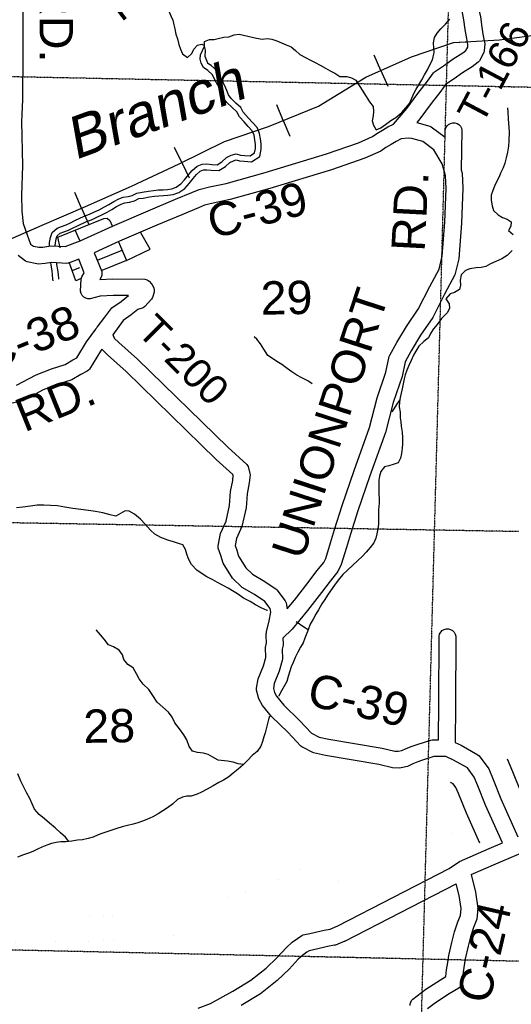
# Model space of a CAD drawing. Header units: feet. Extents: x -155 to 2562643, y -56 to 364810.
# Tile 34 of 121: x 2459937 to 2465831, y 247083 to 258905. Entities that reach past the tile are written whole.
import ezdxf
from ezdxf.enums import TextEntityAlignment as Align

# ---------------------------------------------------------------- set-up
doc = ezdxf.new("R2010")
doc.units = ezdxf.units.FT
doc.header["$MEASUREMENT"] = 0
doc.linetypes.add('HIDDEN2', pattern=[0.1875, 0.125, -0.0625])
doc.linetypes.add('water', pattern=[0])
for name, color, linetype in [('COUNTY-RD', 7, 'Continuous'), ('CR-TEXT', 7, 'Continuous'), ('RAILROAD', 6, 'Continuous'), ('SECTION', 8, 'HIDDEN2'), ('SECTION-TEXT', 8, 'Continuous'), ('STATE-RT', 2, 'Continuous'), ('STREET-RURAL', 14, 'Continuous'), ('TR-TEXT', 6, 'Continuous'), ('TWP-RD', 6, 'Continuous'), ('WATER-TEXT', 1, 'Continuous'), ('WATERWAY', 14, 'water')]:
    doc.layers.add(name, color=color, linetype=linetype)
doc.styles.add('ARIAL', font='arial.ttf')

msp = doc.modelspace()

# ---------------------------------------------------------------- linework, layer by layer
at = {"layer": 'COUNTY-RD'}
for points in [[(2459975.52, 259077.53), (2459972.94, 258507.48), (2459968.28, 257943.25), (2459962.51, 257772.16), (2459962.96, 257769.15), (2459962.1, 257759.99), (2459959.68, 257688.24), (2459970.66, 257151.78), (2459959.26, 256798.82), (2459961.77, 256606.33), (2459979.97, 256457.95), (2460026.08, 256321.5), (2460066.94, 256211.34), (2460100.71, 256186.41), (2460166.03, 256171.6), (2460215.91, 256175.12), (2460308.25, 256191.45), (2460480.26, 256180.46), (2460661.79, 256250.35), (2461051.14, 256426.92), (2461503.26, 256621.66), (2461804.15, 256748.17), (2462001.98, 256828.56), (2462087.62, 256866.39), (2462213.49, 256898.62), (2462411.74, 256939.09), (2462878.76, 257068.21), (2463613.78, 257293.3), (2463999.7, 257426.65), (2464166.57, 257500.97), (2464218.62, 257539.29), (2464288.5, 257577.57), (2464349.3, 257617.31), (2464417.75, 257651.92)], [(2464696.89, 257670.44), (2464852.84, 257625.77), (2464868.81, 257617.93), (2465038.5, 257493.26), (2465040.23, 257580.8), (2465047.55, 257606.1), (2465061.16, 257628.63), (2465080.15, 257646.88), (2465103.2, 257659.59), (2465128.76, 257665.9), (2465155.09, 257665.38), (2465180.39, 257658.06), (2465202.92, 257644.45), (2465221.17, 257625.46), (2465233.88, 257602.41), (2465240.19, 257576.85), (2465230.79, 257101.45), (2465241.97, 257062.08), (2465250.9, 256880.34), (2465236.06, 256461.07), (2465200.75, 256032.05), (2465154.31, 255839.61), (2465031.84, 255607.3), (2464889.04, 255328.08), (2464744.04, 255115.09), (2464630.98, 254927.11), (2464559.14, 254798.52), (2464521.54, 254620.79), (2464414.97, 254306.73), (2464321.55, 253950.31), (2464135.33, 253427.72), (2463991.62, 253009.02), (2463902.2, 252725.83), (2463856.4, 252567.23), (2463792.55, 252362.11), (2463753.18, 252280.52), (2463658.46, 252163.47), (2463554.97, 252026.67), (2463386.66, 251810.48), (2463201.81, 251587.05)], [(2463230.67, 251935.69), (2463396.31, 252148.44), (2463500.94, 252286.75), (2463583.12, 252388.31), (2463605.99, 252435.69), (2463664.82, 252624.7), (2463710.74, 252783.7), (2463801.64, 253071.6), (2463946.55, 253493.76), (2464130.27, 254009.35), (2464223.3, 254364.28), (2464328.32, 254673.8), (2464368.17, 254862.13), (2464373.47, 254876.25), (2464457.94, 255027.45), (2464575.56, 255223), (2464716.68, 255430.29), (2464854.34, 255699.47), (2464965.75, 255910.8), (2465002.69, 256063.9), (2465036.36, 256472.82), (2465050.72, 256878.97), (2465043.33, 257029.45), (2465037.43, 257050.24), (2465036.59, 257051.76), (2465033.87, 257062.78), (2465001.74, 257175.94), (2464904.12, 257343.81), (2464771.99, 257440.88), (2464638.28, 257479.19), (2464595.28, 257482.79), (2464509.26, 257474.08), (2464449.44, 257443.83), (2464391.42, 257405.91), (2464326.44, 257370.31), (2464267.72, 257327.08), (2464073.19, 257240.44), (2463675.73, 257103.1), (2462934.7, 256876.17), (2462458.45, 256744.51), (2462258.32, 256703.64), (2462153.28, 256676.75), (2462080.05, 256644.4), (2461880.55, 256563.33), (2461581.57, 256437.63), (2461132, 256243.98), (2460829.11, 256106.62), (2460919.51, 255883.09), (2460923.04, 255859.98), (2460921.14, 255836.68), (2460913.92, 255814.44), (2460897.26, 255787.06), (2461052.39, 255794.79), (2461438.81, 255788.17), (2461464.87, 255780.47), (2461487.94, 255766.09), (2461516.45, 255735.06), (2461524.67, 255722.98), (2461543.86, 255683.41), (2461548.9, 255658.91), (2461547.75, 255633.92), (2461528.07, 255569.16), (2461517.41, 255550.18), (2461437.75, 255460.89), (2461416.77, 255446.81), (2461353.7, 255424.5), (2461273.95, 255360.28), (2461175.4, 255293.02), (2461053.08, 255122.76)], [(2459898, 254514.99), (2460132.06, 254642.06), (2460317.64, 254713.85), (2460480.03, 254766.01), (2460575.31, 254819.08), (2460621.4, 254843.62), (2460738.14, 255035.37), (2460849.36, 255190.8), (2460850, 255192.35), (2460850.2, 255192.61), (2460850.34, 255192.94), (2460857.16, 255201.7), (2460863.09, 255209.99), (2460864.4, 255211.11), (2460956.74, 255331.44), (2461028.36, 255431.13), (2461040.88, 255443.35), (2461154.68, 255521.02), (2461242.21, 255591.51), (2461055.67, 255594.71), (2460900.88, 255586.99), (2460781.73, 255553.26), (2460754.41, 255553.14), (2460728.05, 255560.36), (2460704.6, 255574.38), (2460685.77, 255594.17), (2460672.94, 255618.3), (2460667.05, 255644.98), (2460675.22, 255795.31), (2460682.54, 255818.93), (2460710.88, 255865.51), (2460644.59, 256029.42), (2460521.58, 255982.06), (2460500.17, 255978.78), (2460319.45, 255990.33), (2460240.44, 255976.36), (2460158.05, 255970.54), (2460143.39, 255971.66), (2460025.95, 255998.29), (2460007.12, 256006.91), (2459916.38, 256073.9)], [(2460905.1, 254925.02), (2460773.34, 254708.59), (2460761.49, 254695.21), (2460747.45, 254684.15), (2460670.98, 254643.44), (2460560.05, 254581.65), (2460384.35, 254525.21), (2460216.19, 254460.16), (2459973.16, 254328.22), (2459958.75, 254323.05), (2459845.19, 254301)], [(2463142.81, 251829.49), (2463230.67, 251935.69)], [(2463201.81, 251587.05), (2463093.86, 251479.15), (2463097.35, 251410.19), (2463095.97, 251395.7), (2463084.19, 251347.53), (2463087.67, 251227.03), (2463085.63, 251211.32), (2463047.72, 251082.99), (2462989.7, 250934.85), (2462978.85, 250876.48), (2462992.88, 250825.5), (2463015.55, 250782.84), (2463105.19, 250675.67), (2463293.39, 250489.91), (2463434.67, 250339.05), (2463526.83, 250292.04), (2463642.13, 250265.19), (2464282.38, 250157.54), (2464434.98, 250122.86), (2464475.15, 250120.8), (2464519.51, 250130.31), (2464571.21, 250156.18), (2464643.52, 250181.81), (2464701.63, 250202.4), (2464865.75, 250255.41), (2464881.67, 250257.85), (2464959.39, 250257.16)], [(2464407.47, 249924.02), (2464243.6, 249961.26), (2463602.83, 250068.99), (2463457.7, 250102.78), (2463320.46, 250172.79), (2463306.58, 250183.23), (2463150.09, 250350.33), (2462957.9, 250540.04), (2462848.73, 250670.55), (2462805.9, 250751.16), (2462776.9, 250856.55), (2462775.94, 250879.24), (2462796.54, 250990.09), (2462858.36, 251147.91), (2462887.06, 251245.09), (2462883.49, 251368.79), (2462896.5, 251421.95), (2462892.46, 251501.59), (2462892.1, 251502.82), (2462892.07, 251504.1), (2462891.74, 251505.33), (2462891.74, 251515.9), (2462891.2, 251526.56), (2462891.47, 251527.83), (2462891.44, 251529.14), (2462891.74, 251530.38), (2462891.74, 251531.66), (2462894.49, 251541.9), (2462896.72, 251552.3), (2462897.31, 251553.46)], [(2465159.26, 250225.51), (2465230.64, 250192.76), (2465430.54, 250079.87), (2465446.27, 250065.99), (2465561.18, 249911.29), (2465615.82, 249783.65), (2465707.19, 249551.82), (2465911.65, 249095.59)], [(2465725.7, 249021.5), (2465522.81, 249474.21), (2465430.82, 249707.61), (2465386.58, 249810.94), (2465304.61, 249921.3), (2465139.6, 250014.48), (2465048.44, 250056.31), (2465045.4, 250056.32), (2465045.13, 250056.39), (2465044.94, 250056.39), (2464904.15, 250057.64), (2464765.77, 250012.94), (2464710.31, 249993.29), (2464649.67, 249971.8), (2464586.28, 249940.07), (2464491.23, 249919.7), (2464407.47, 249924.02)], [(2463751.3, 248023.35), (2465085.08, 248712.14), (2465211.54, 248797.87), (2465566.21, 248953.03), (2465725.7, 249021.5)], [(2465349, 248639.71), (2465645.75, 248769.53), (2465888.07, 248873.56), (2465938.64, 248892.3)], [(2465349, 248639.71), (2465403.17, 248429.03), (2465432.15, 248236.93), (2465416.66, 248103.44), (2465379.95, 248004.35), (2465341.3, 247894.77), (2465312.42, 247780.18), (2465279.44, 247629.89), (2465270.71, 247574.99), (2465254.55, 247473.3), (2465241.64, 247338.74), (2465236.42, 247320.75), (2465227.95, 247304.04), (2465216.52, 247289.19), (2465202.54, 247276.73), (2465087.19, 247207.4), (2464923.2, 247099.88), (2464827.46, 247027.88)], [(2463835.39, 247841.69), (2465170.42, 248531.11)], [(2464618.84, 247066.81), (2464620.14, 247088.51), (2464626.07, 247109.41), (2464636.36, 247128.57), (2464650.52, 247145.06), (2464808.14, 247263.6), (2464980.8, 247376.8), (2465048.26, 247417.35), (2465056.05, 247498.57), (2465069.47, 247582.99), (2465069.47, 247583.01), (2465082.84, 247667.07), (2465117.74, 247826.07), (2465149.62, 247952.59), (2465191.87, 248072.36), (2465220.76, 248150.37), (2465230.41, 248233.48), (2465206.93, 248389.11), (2465170.42, 248531.11)], [(2462075.89, 247037.82), (2462223.87, 247094.33), (2462492.93, 247239.53), (2462707.55, 247374.08), (2462891.33, 247518.52), (2463023.64, 247644.99), (2463134.93, 247765.68), (2463205.2, 247828.99), (2463266.73, 247874.29), (2463320.29, 247909.46), (2463337.41, 247916.62), (2463415.4, 247933.33), (2463535.24, 247961.03), (2463588.99, 247972.13), (2463659.43, 247985.45), (2463751.3, 248023.35)], [(2463835.39, 247841.69), (2463721.51, 247794.71), (2463711.69, 247791.79), (2463627.81, 247775.93), (2463577.99, 247765.63), (2463458.88, 247738.11), (2463406.68, 247726.92), (2463380.99, 247710.05), (2463331.73, 247673.79), (2463275.68, 247623.29), (2463166.4, 247504.77), (2463022.52, 247367.25), (2462822.78, 247210.27), (2462593.64, 247066.61)]]:
    msp.add_lwpolyline(points, dxfattribs=at)
at = {"layer": 'RAILROAD'}
for p, q in [((2464268.41, 258295.27), (2464185.35, 258480.39)), ((2464268.41, 258295.27), (2464352.33, 258108.24)), ((2463096.97, 257695.34), (2463020.55, 257883.3)), ((2463096.97, 257695.34), (2463174.18, 257505.44)), ((2461880.3, 257188.81), (2461790.94, 257370.98)), ((2461880.3, 257188.81), (2461970.58, 257004.76)), ((2460679.04, 256641.92), (2460598.89, 256828.32)), ((2460679.04, 256641.92), (2460760.01, 256453.58))]:
    msp.add_line(p, q, dxfattribs=at)
at = {"layer": 'RAILROAD', "const_width": 0.08}
msp.add_lwpolyline([(2466225.2, 258734.55), (2465688.08, 258664.44), (2465138.99, 258630.39), (2464635.82, 258460.13), (2464086.72, 258213.75), (2463519.66, 257867.21), (2462918.65, 257622.84), (2462393.51, 257440.56), (2461850.41, 257174.15), (2461277.35, 256905.74), (2460724.26, 256661.36), (2460207.12, 256439.02), (2459699.95, 256216.68)], dxfattribs=at)
at = {"layer": 'RAILROAD'}
for points in [[(2459699.95, 256216.68), (2460207.12, 256439.02), (2460724.26, 256661.36), (2461277.35, 256905.74), (2461850.41, 257174.15), (2462393.51, 257440.56), (2462918.65, 257622.84), (2463519.66, 257867.21), (2464086.72, 258213.75), (2464635.82, 258460.13), (2465138.99, 258630.39), (2465688.08, 258664.44), (2466225.2, 258734.55)], [(2460007.49, 256351.5), (2460207.12, 256439.02), (2460724.26, 256661.36), (2461277.35, 256905.74), (2461850.41, 257174.15), (2462393.51, 257440.56), (2462918.65, 257622.84), (2463519.66, 257867.21), (2464086.72, 258213.75), (2464635.82, 258460.13), (2465138.99, 258630.39), (2465292.88, 258639.93)]]:
    msp.add_lwpolyline(points, dxfattribs=at)
at = {"layer": 'SECTION'}
msp.add_line((2463491.22, 199639.91), (2465228.19, 264625.57), dxfattribs=at)
for points in [[(2453550.48, 258351.04), (2486318.41, 257682.59)], [(2486262.11, 252407.78), (2453514.92, 252972.43)], [(2486148.39, 247152.73), (2453376.29, 247876.69)]]:
    msp.add_lwpolyline(points, dxfattribs=at)
at = {"layer": 'STATE-RT', "color": 3, "linetype": 'Continuous'}
for points in [[(2465782.13, 250030.4), (2465847.08, 249878.7), (2465937.67, 249648.83), (2466098.34, 249290.31)], [(2465453.47, 249017.64), (2465292.33, 249377.2), (2465199.57, 249612.56), (2465168.34, 249685.49), (2465135.52, 249729.68), (2465103.81, 249747.59)]]:
    msp.add_lwpolyline(points, dxfattribs=at)
at = {"layer": 'STATE-RT', "color": 3, "linetype": 'Continuous', "const_width": 0.02}
for points in [[(2459800, 248127.83), (2460067.4, 248131.51), (2460296.65, 248136.37), (2460298.48, 248136.4), (2460298.5, 248136.4), (2460624.41, 248139.31), (2460624.91, 248139.32), (2460860.2, 248142.33), (2461025.15, 248147.8), (2461243.03, 248158.38), (2461399.5, 248167.58), (2461554.42, 248182.38), (2461716.26, 248207.1), (2461894.31, 248236.44), (2462052.67, 248268.94), (2462219.85, 248307.29), (2462424.19, 248367.96), (2462659.91, 248443.67), (2462878.17, 248525), (2463112.92, 248614.91), (2463364.32, 248721.45), (2463364.35, 248721.46), (2463647.78, 248841.63), (2463647.79, 248841.64), (2463845.81, 248925.86), (2463845.83, 248925.87), (2464091.17, 249031.04), (2464091.54, 249031.12), (2464092.68, 249031.68), (2464346.42, 249137.19), (2464346.43, 249137.2), (2464579.38, 249235.89), (2464579.7, 249235.96), (2464580.66, 249236.43), (2464835.29, 249341.53), (2465099.2, 249456.6), (2465099.62, 249456.69), (2465100.99, 249457.37), (2465229.28, 249511.34)], [(2465339.81, 249232.38), (2465218, 249181.14), (2464953.58, 249065.85), (2464952.95, 249065.72), (2464950.86, 249064.69), (2464695.34, 248959.22), (2464462.52, 248860.58), (2464462.3, 248860.54), (2464461.6, 248860.19), (2464208.43, 248754.92), (2463963.62, 248649.97), (2463963.54, 248649.96), (2463963.23, 248649.8), (2463765.04, 248565.5), (2463765.01, 248565.5), (2463764.88, 248565.43), (2463481.45, 248445.26), (2463481.44, 248445.26), (2463481.42, 248445.25), (2463227.72, 248337.74)], [(2463227.72, 248337.74), (2463226.39, 248337.47), (2463222.84, 248335.78), (2462984.79, 248244.61), (2462984.38, 248244.54), (2462983.52, 248244.13), (2462761.3, 248161.32), (2462758.94, 248160.9), (2462754.8, 248159.06), (2462514.45, 248081.86), (2462513.04, 248081.64), (2462511.27, 248080.88), (2462300.62, 248018.34), (2462295.83, 248017.65), (2462291.47, 248015.93), (2462118.33, 247976.21), (2462116.24, 247975.98), (2462114.94, 247975.48), (2461951.66, 247941.97), (2461947.78, 247941.58), (2461945.89, 247940.9), (2461764.54, 247911.02), (2461763.29, 247910.92), (2461762.81, 247910.75), (2461595.37, 247885.17), (2461588.67, 247884.66), (2461586.98, 247884.12), (2461425.32, 247868.68), (2461420.5, 247868.45), (2461419.86, 247868.26), (2461260.07, 247858.86), (2461258.68, 247858.82), (2461258.54, 247858.78), (2461038.79, 247848.11), (2461036.62, 247848.06), (2461036.49, 247848.02), (2460868.62, 247842.45), (2460865.62, 247842.4), (2460865.56, 247842.38), (2460627.65, 247839.34), (2460627.09, 247839.34), (2460627.07, 247839.33), (2460301.92, 247836.43), (2460073.14, 247831.57), (2460072.05, 247831.56), (2460072.02, 247831.55), (2459804.12, 247827.87)]]:
    msp.add_lwpolyline(points, dxfattribs=at)
at = {"layer": 'STREET-RURAL'}
for points in [[(2460420.98, 256165.9), (2460395.7, 256294.21), (2460944.9, 256516.86), (2460984.75, 256519.9), (2461017.34, 256494.73), (2461043.82, 256428.57)], [(2461042.82, 256422.41), (2461045.83, 256423.57)], [(2460658.19, 256253.74), (2460603.18, 256378.32)], [(2461215.46, 256013.35), (2461499.36, 256150.95), (2461388.9, 256346.7)], [(2461121.6, 256238.24), (2461215.46, 256013.35), (2460920.09, 255895.43)], [(2460868.79, 256016.54), (2461164, 256136.66)], [(2460673.12, 255796.83), (2460608.87, 255771.18), (2460528.68, 255991.74)], [(2460564.65, 255892.79), (2460657.97, 255930.76)]]:
    msp.add_lwpolyline(points, dxfattribs=at)
at = {"layer": 'TWP-RD'}
for points in [[(2466002.99, 259337.68), (2465735.75, 259228.56), (2465504.69, 259165.92), (2465427.61, 259152.47), (2465436.57, 259073.03), (2465440, 259042.65), (2465461.55, 258937.85), (2465477.86, 258815.46), (2465490.99, 258729.74), (2465501.63, 258670.03), (2465512.9, 258613.32), (2465505.95, 258529.6), (2465500.76, 258511.14), (2465450.5, 258411.07), (2465435.01, 258392.82), (2465362.79, 258340.29), (2465244.89, 258268.62), (2465145.42, 258193.65), (2465043.28, 258127.66), (2464984.98, 258048.08), (2464869.74, 257900.06), (2464735.62, 257715.69), (2464696.89, 257670.44)], [(2464417.75, 257651.92), (2464578.54, 257839.75), (2464709.92, 258020.35), (2464825.38, 258168.64), (2464898.26, 258268.12), (2464911.57, 258280.67), (2465030.81, 258357.71), (2465132.48, 258434.34), (2465251.83, 258506.89), (2465288.05, 258533.24), (2465309.03, 258575.01), (2465311.26, 258601.87), (2465305.07, 258633), (2465293.67, 258697.06), (2465279.87, 258787.11), (2465264.23, 258904.46), (2465242.28, 259011.21)], [(2461051.56, 255126.49), (2461051.56, 255126.49), (2461069.26, 255082.95), (2461125.71, 255028.23), (2461350.93, 254827.64), (2462431.4, 253770.37), (2462659.41, 253563.69), (2462674.21, 253539.85), (2462697.63, 253457.39), (2462699.28, 253438.34), (2462689.21, 253342.09), (2462663.81, 253213.35), (2462652.55, 253043.53), (2462602.03, 252820.74), (2462535.23, 252674.8), (2462518.95, 252591.35), (2462539.49, 252535.56), (2462561.87, 252463.39), (2462647.27, 252324.29), (2462726.91, 252247.08), (2462855.75, 252172.15), (2463008.55, 252072.29), (2463021.25, 252060.41), (2463121.75, 251926.93), (2463131.38, 251904.08), (2463142.81, 251829.49)], [(2462897.31, 251553.46), (2462929.86, 251688.24), (2462946.61, 251789.41), (2462939.38, 251836.65), (2462877.22, 251919.2), (2462750.69, 252001.89), (2462605.24, 252086.48), (2462489.99, 252198.21), (2462378.29, 252380.15), (2462350.01, 252471.35), (2462316.87, 252561.38), (2462314.67, 252588.73), (2462343.49, 252736.43), (2462411.55, 252885.15), (2462454.03, 253072.44), (2462465.09, 253239.42), (2462491.23, 253371.91), (2462497.37, 253430.48), (2462493.48, 253444.17), (2462294.26, 253624.75), (2461214.4, 254681.41), (2460989.53, 254881.69), (2460921.37, 254947.76), (2460905.1, 254925.02)], [(2464959.39, 250257.16), (2464961.22, 250703.16), (2464961.23, 250703.2), (2464964.52, 251503.14), (2464971.45, 251528.56), (2464984.71, 251551.31), (2465003.4, 251569.84), (2465026.25, 251582.91), (2465051.71, 251589.62), (2465078.04, 251589.52), (2465103.46, 251582.59), (2465126.21, 251569.33), (2465144.74, 251550.64), (2465157.81, 251527.79), (2465164.52, 251502.33), (2465161.12, 250676.02), (2465161.11, 250675.98), (2465159.26, 250225.51)]]:
    msp.add_lwpolyline(points, dxfattribs=at)
at = {"layer": 'WATERWAY'}
for points in [[(2461723.49, 259005.62), (2461750.55, 258950.9), (2461771.06, 258900.89), (2461785.6, 258844.82), (2461798.09, 258794.75), (2461810.7, 258730.62), (2461827.23, 258676.57), (2461843.91, 258606.46), (2461864.47, 258550.44), (2461887.02, 258496.44), (2461949.61, 258450.81), (2462001.32, 258499.43), (2462024.94, 258549.81), (2462068.61, 258600.36), (2462120.67, 258610.85), (2462151.26, 258595.03)], [(2462150.99, 258585.01), (2462152.49, 258641.23), (2462214.43, 258667.85), (2462266.57, 258668.3), (2462316.62, 258678.76), (2462382.68, 258693.38), (2462442.8, 258699.92), (2462508.79, 258722.56), (2462566.9, 258729.08), (2462671.41, 258705.9), (2462723.64, 258696.31), (2462777.9, 258684.73), (2462842.21, 258671.23), (2462902.32, 258677.77), (2462960.56, 258670.24), (2463020.91, 258650.69), (2463075.28, 258627.07), (2463131.65, 258603.47), (2463190.05, 258577.87), (2463242.59, 258534.17), (2463295.15, 258488.45), (2463363.69, 258450.9), (2463424.14, 258419.31), (2463480.57, 258389.68), (2463539.02, 258358.07), (2463603.53, 258322.49), (2463657.99, 258288.84), (2463714.4, 258261.22), (2463776.92, 258223.62), (2463861.17, 258222.34), (2463915.48, 258204.74), (2463965.86, 258179.08), (2464091.98, 257983.46), (2464132.67, 257919.58), (2464173.28, 257863.72), (2464179.86, 257801.56), (2464174.31, 257749.32), (2464164.81, 257691.03), (2464179.33, 257636.96), (2464211.93, 257581.04), (2464267.85, 257607.62), (2464323.65, 257648.24), (2464385.41, 257694.93), (2464447.26, 257731.59), (2464516.93, 257790.4), (2464568.59, 257845.04), (2464610.24, 257897.58), (2464637.74, 257962.05), (2464663.31, 258018.47), (2464690.94, 258068.89), (2464722.56, 258121.34), (2464760.13, 258181.88), (2464791.66, 258244.38), (2464827.25, 258300.88), (2464854.79, 258361.33), (2464886.34, 258421.82), (2464907.61, 258510.32), (2464901.12, 258562.45), (2464900.53, 258628.68), (2464912.02, 258689), (2464941.62, 258743.45), (2464985.27, 258796.01), (2465040.93, 258852.69), (2465092.57, 258909.33)], [(2462191.69, 258296.33), (2462141.24, 258330.02), (2462112.7, 258381.96), (2462100.21, 258432.03), (2462105.76, 258484.26), (2462127.37, 258534.63), (2462150.99, 258585.01)], [(2462193.1, 258381), (2462160.46, 258462.34), (2462166.31, 258539.17), (2462150.99, 258585.01)], [(2462230.56, 258354.54), (2462194.35, 258378.73), (2462193.1, 258381)], [(2462588.71, 257848.78), (2462528.74, 257903.94), (2462473.87, 257957.89), (2462439.66, 258000.67), (2462422.02, 258053.78), (2462396.96, 258111.61), (2462339.72, 258215.77), (2462308.09, 258287.03), (2462230.56, 258354.54)], [(2462540.53, 257798), (2462480.49, 257853.21), (2462421.81, 257910.91), (2462377.18, 257966.73), (2462356.56, 258028.78), (2462334.03, 258080.77), (2462276.94, 258184.66), (2462250.32, 258244.64), (2462191.69, 258296.33)], [(2462614.38, 257794.65), (2462588.71, 257848.78), (2462588.71, 257848.78)], [(2465786.01, 257848.15), (2465786.08, 257847.46), (2465788.56, 257795.29), (2465795.29, 257715.06), (2465799.77, 257662.92), (2465802.27, 257608.74), (2465804.74, 257556.58), (2465801.67, 257452.18), (2465796.23, 257387.9), (2465784.86, 257313.54), (2465771.42, 257247.18), (2465751.96, 257180.78), (2465732.41, 257124.41), (2465706.8, 257072), (2465681.27, 257011.57), (2465653.68, 256957.14), (2465630.08, 256904.75), (2465610.49, 256852.39), (2465588.93, 256796.01), (2465589.44, 256739.81), (2465602.09, 256671.68), (2465618.65, 256613.61), (2465673.29, 256559.88), (2465725.71, 256530.23), (2465780.04, 256510.62), (2465830.47, 256478.94), (2465826.95, 256424.71), (2465799.34, 256372.29), (2465853.9, 256326.59)], [(2460292.4, 256193.41), (2460294.73, 256230.71), (2460304.21, 256291), (2460325.75, 256349.4), (2460385.47, 256400.09), (2460439.43, 256422.63), (2460493.41, 256441.16), (2460547.33, 256467.72), (2460599.26, 256492.25), (2460709.09, 256547.38), (2460773.09, 256568.01), (2460833, 256596.62), (2460888.92, 256623.19), (2460952.82, 256655.86), (2461006.7, 256686.43), (2461064.55, 256721.05), (2461124.44, 256753.67), (2461178.42, 256772.2), (2461236.5, 256782.74), (2461286.53, 256795.21), (2461342.44, 256823.79), (2461404.54, 256832.35), (2461480.64, 256845.05), (2461542.73, 256855.62), (2461600.86, 256860.13), (2461654.99, 256862.6), (2461707.1, 256867.06), (2461761.2, 256873.55), (2461813.16, 256894.07), (2461868.98, 256932.68), (2461914.66, 256983.26), (2461962.27, 257041.87), (2462005.92, 257094.43), (2462065.64, 257145.13), (2462125.6, 257169.73), (2462181.72, 257174.22), (2462239.95, 257166.69), (2462304.17, 257163.23), (2462362.01, 257199.86), (2462417.73, 257248.51), (2462473.64, 257277.09), (2462531.66, 257293.64), (2462583.93, 257280.04), (2462636.13, 257274.47), (2462698.36, 257268.98), (2462752.19, 257305.57), (2462763.75, 257357.86), (2462763.3, 257408.03), (2462756.8, 257462.17), (2462746.26, 257518.28), (2462725.74, 257570.29), (2462675.13, 257622.05), (2462626.49, 257677.83), (2462573.8, 257737.59), (2462573.33, 257737.94)], [(2460362.55, 256193.64), (2460364.39, 256223.08), (2460372.28, 256273.28), (2460385.06, 256307.93), (2460422.48, 256339.69), (2460464.31, 256357.16), (2460520.35, 256376.4), (2460577.75, 256404.67), (2460629.91, 256429.31), (2460735.69, 256482.41), (2460799.03, 256502.82), (2460863.1, 256533.42), (2460919.88, 256560.4), (2460986.04, 256594.23), (2461041.95, 256625.95), (2461099.28, 256660.26), (2461152.74, 256689.38), (2461196.13, 256704.27), (2461251.23, 256714.27), (2461311.25, 256729.23), (2461363.74, 256756.06), (2461415.08, 256763.14), (2461492.28, 256776.02), (2461551.33, 256786.08), (2461605.16, 256790.25), (2461659.57, 256792.74), (2461714.26, 256797.42), (2461778.51, 256805.12), (2461846.36, 256831.92), (2461915.48, 256879.73), (2461967.84, 256937.7), (2462016.36, 256997.44), (2462055.87, 257045.01), (2462102.48, 257084.58), (2462142.07, 257100.82), (2462180, 257103.86), (2462233.57, 257096.93), (2462322.73, 257092.13), (2462404, 257143.6), (2462457.27, 257190.11), (2462499.41, 257211.65), (2462532.51, 257221.09), (2462571.33, 257210.99), (2462629.34, 257204.8), (2462717.07, 257197.06), (2462814.54, 257263.31), (2462833.82, 257350.53), (2462833.26, 257412.53), (2462826.02, 257472.82), (2462813.82, 257537.76), (2462785.67, 257609.12), (2462726.58, 257669.56), (2462679.12, 257723.98), (2462621.52, 257789.31), (2462614.38, 257794.65)], [(2462573.33, 257737.94), (2462540.53, 257798)], [(2465843.6, 256133.81), (2465779.96, 256073.05), (2465716.13, 256034.37), (2465644.23, 255999.63), (2465582.29, 255973), (2465526.4, 255942.42), (2465468.37, 255927.87), (2465410.22, 255925.36), (2465336.12, 255912.68), (2465282.15, 255892.15), (2465228.47, 255839.5), (2465218.98, 255779.2), (2465223.55, 255717.02), (2465209.98, 255664.72), (2465150.12, 255630.08), (2465098.13, 255611.57), (2465044.5, 255552.9), (2465085.14, 255495.04), (2465091.62, 255442.91), (2465066.04, 255388.5), (2464996.49, 255315.64), (2464940.95, 255246.92), (2464899.31, 255192.37), (2464861.69, 255137.85), (2464838.1, 255085.46), (2464782.32, 255042.83), (2464722.65, 254986.12), (2464685.09, 254925.58), (2464659.46, 254875.18), (2464629.94, 254812.7), (2464602.4, 254752.25), (2464578.84, 254695.85), (2464559.27, 254641.49), (2464547.69, 254591.21), (2464536.18, 254532.9), (2464524.66, 254474.59), (2464511.11, 254420.28), (2464499.53, 254370), (2464489.97, 254317.74), (2464488.52, 254255.5), (2464497.12, 254191.34), (2464499.72, 254125.13), (2464506.19, 254075), (2464512.68, 254022.87), (2464521.35, 253950.69), (2464527.98, 253882.5), (2464526.59, 253814.25), (2464521.04, 253762.01), (2464521.04, 253762.01), (2464513.59, 253697.72), (2464502.08, 253639.41), (2464474.49, 253584.98), (2464416.53, 253562.4), (2464362.48, 253549.9), (2464312.47, 253535.42), (2464268.83, 253480.85), (2464249.28, 253424.48), (2464241.71, 253374.23), (2464242.2, 253320.04), (2464244.69, 253265.87), (2464246.17, 253101.29), (2464240.87, 253020.96), (2464239.35, 252966.75), (2464239.84, 252912.56), (2464238.41, 252848.32), (2464230.89, 252792.06), (2464219.4, 252731.74), (2464205.81, 252681.45), (2464182.25, 252625.04), (2464138.65, 252566.46), (2464093.01, 252511.87), (2464043.33, 252459.26), (2463991.6, 252412.65), (2463868.3, 252295.18), (2463810.61, 252242.49), (2463755.06, 252173.77), (2463709.45, 252115.17), (2463661.93, 252046.52), (2463628.29, 251996.05), (2463594.68, 251941.57), (2463561.03, 251891.1), (2463519.57, 251818.49), (2463487.93, 251768.04), (2463454.39, 251705.52), (2463420.82, 251647.03), (2463399.24, 251592.65), (2463379.65, 251540.29), (2463356.13, 251479.88), (2463334.59, 251421.48), (2463304.96, 251371.05), (2463271.38, 251312.55), (2463239.89, 251246.04), (2463214.34, 251187.62), (2463192.76, 251133.24), (2463171.26, 251070.83), (2463157.67, 251020.53), (2463138.16, 250960.15), (2463108.59, 250901.69), (2463076.99, 250847.22), (2463043.44, 250786.72), (2463042.13, 250783.93)], [(2460337.64, 255767.45), (2460334.8, 255789.47), (2460330.33, 255839.61), (2460323.87, 255889.73), (2460313.24, 255955.88), (2460308.18, 255988.08)], [(2460405.59, 255787.8), (2460404.4, 255797.05), (2460399.93, 255847.2), (2460393.16, 255899.76), (2460382.37, 255966.87), (2460380.24, 255980.42)], [(2463442.85, 254533.66), (2463392.57, 254567.24), (2463320.04, 254602.75), (2463261.57, 254636.37), (2463199.02, 254677.98), (2463142.5, 254717.64), (2463077.89, 254765.26), (2463019.4, 254800.89), (2462966.93, 254836.57), (2462910.43, 254874.22), (2462865.64, 254948.1), (2462824.95, 255011.98), (2462778.31, 255067.78), (2462749.98, 255095.64)], [(2464493.97, 254339.59), (2464454.18, 254283.31), (2464424.56, 254230.86), (2464399.71, 254197.93)], [(2462907, 251811.12), (2462905.86, 251811.21), (2462833.35, 251844.71), (2462764.85, 251878.25), (2462698.31, 251917.82), (2462619.71, 251959.29), (2462547.04, 252010.86), (2462486.52, 252048.48), (2462436.09, 252080.16), (2462375.64, 252111.75), (2462309.11, 252149.32), (2462250.66, 252180.93), (2462182.14, 252216.47), (2462113.57, 252258.04), (2462059.08, 252295.7), (2461998.28, 252365.43), (2461959.57, 252431.34), (2461939.01, 252487.36), (2461926.47, 252543.46), (2461891.87, 252599.36), (2461841.59, 252614.99), (2461781.24, 252634.54), (2461712.85, 252656.03), (2461628.31, 252689.43), (2461557.75, 252728.97), (2461503.16, 252776.67), (2461442.36, 252846.4), (2461383.66, 252906.11), (2461314.91, 252967.75), (2461250.38, 253005.33), (2461200.21, 253008.91), (2461090.46, 252945.75), (2461020.12, 252961.2), (2460933.68, 252982.54), (2460847.29, 252997.86), (2460762.93, 253011.18), (2460670.54, 253024.44), (2460574.16, 253035.66), (2460479.74, 253052.91), (2460391.36, 253066.2), (2460307.05, 253073.51), (2460226.81, 253074.82), (2460146.58, 253074.14), (2460064.43, 253065.4), (2459974.28, 253052.59), (2459900.16, 253041.91)], [(2462620.09, 249962.05), (2462557.34, 249971.64), (2462497.01, 249989.19), (2462426.7, 250000.63), (2462316.25, 250015.74), (2462251.74, 250051.32), (2462197.32, 250080.96), (2462138.99, 250098.52), (2462068.71, 250107.95), (2462010.42, 250121.5), (2461969.78, 250179.36), (2461938.99, 250257.38), (2461906.36, 250317.31), (2461851.54, 250391.11), (2461796.76, 250460.89), (2461764.06, 250528.85), (2461721.38, 250590.71), (2461652.65, 250650.34), (2461585.92, 250709.98), (2461531.03, 250791.8), (2461484.27, 250861.65), (2461417.5, 250925.31), (2461368.77, 250991.13), (2461338.15, 251051.08), (2461295.4, 251120.97), (2461234.85, 251162.6), (2461184.15, 251224.39), (2461167.62, 251278.44), (2461131.01, 251334.33), (2461062.44, 251375.89), (2461000.07, 251397.43), (2460949.32, 251465.24), (2460906.71, 251519.07), (2460858.07, 251574.85), (2460852.02, 251578.81)], [(2463394.76, 251580.68), (2463342.9, 251612.24), (2463252.22, 251675.87)], [(2462933.69, 250541.72), (2462921.65, 250500.65), (2462880.94, 250343.74), (2462865.34, 250293.43), (2462847.78, 250239.09), (2462828.25, 250180.71), (2462782.66, 250120.1), (2462722.94, 250069.41), (2462669.33, 250008.73), (2462611.65, 249954.05), (2462555.93, 249905.39), (2462498.2, 249856.73), (2462444.42, 249814.11), (2462378.58, 249775.41), (2462324.7, 249744.84), (2462254.86, 249704.1), (2462185.01, 249665.36), (2462117.14, 249628.65), (2462063.19, 249606.11), (2461993.19, 249583.43), (2461939.05, 249580.96), (2461889, 249570.49), (2461827.08, 249541.86), (2461767.42, 249485.15), (2461709.65, 249440.49), (2461653.82, 249403.88), (2461597.95, 249371.29), (2461534.09, 249334.61), (2461462.2, 249299.87), (2461410.21, 249281.36), (2461354.22, 249262.82), (2461296.22, 249244.25), (2461228.15, 249229.62), (2461164.12, 249213.01), (2461100.12, 249192.39), (2460992.1, 249159.35), (2460934.12, 249138.78), (2460876.15, 249116.2), (2460818.21, 249091.62), (2460756.19, 249073.02), (2460688.13, 249058.39), (2460628.01, 249051.85), (2460559.91, 249041.23), (2460489.79, 249032.6), (2460431.62, 249032.1), (2460375.5, 249027.6), (2460319.45, 249015.08), (2460319.45, 249015.08), (2460261.47, 248994.51), (2460201.52, 248969.91), (2460149.59, 248945.38), (2460095.67, 248918.82), (2460043.7, 248898.3), (2459981.71, 248877.7), (2459909.74, 248850.99)], [(2460525.44, 249036.99), (2460485.27, 249088.76), (2460424.62, 249142.43), (2460359.91, 249200.09), (2460295.19, 249259.75), (2460234.57, 249309.41), (2460169.92, 249361.04), (2460113.17, 249426.79), (2460057.88, 249552.77), (2460021.2, 249616.68), (2459986.44, 249690.65), (2459951.71, 249760.6), (2459914.82, 249848.6)]]:
    msp.add_lwpolyline(points, dxfattribs=at)

# ---------------------------------------------------------------- texts
at = {"layer": 'CR-TEXT', "style": 'ARIAL'}
for s, rotation, p in [('RD.', 270, (2460055.92, 259353.65)), ('C-39', 15, (2462282.99, 256155.58)), ('RD.', 87, (2464911.14, 256108.1)), ('UNIONPORT', 72, (2463444.02, 252366.41)), ('C-38', 22, (2459617.7, 254559.72)), ('RD.', 22, (2460037.08, 253836.87)), ('C-39', 347, (2463338.49, 250561.57)), ('C-24', 77, (2465681.87, 247047.13))]:
    msp.add_text(s, height=400, rotation=rotation, dxfattribs=at).set_placement(p, align=Align.BOTTOM_LEFT)
at = {"layer": 'SECTION-TEXT', "style": 'ARIAL'}
for s, p in [('29', (2463141.71, 255247.45)), ('28', (2461015.55, 250106.07))]:
    msp.add_text(s, height=400, rotation=1, dxfattribs=at).set_placement(p, align=Align.BOTTOM_CENTER)
at = {"layer": 'TR-TEXT', "style": 'ARIAL'}
for s, rotation, p in [('T-205', 37, (2461147.51, 258735.17)), ('T-166', 62, (2465572.25, 257579.26)), ('T-200', 315, (2461252.56, 255075.02))]:
    msp.add_text(s, height=350, rotation=rotation, dxfattribs=at).set_placement(p, align=Align.BOTTOM_LEFT)
at = {"layer": 'WATER-TEXT', "style": 'ARIAL', "oblique": 10}
msp.add_text('Branch', height=500, rotation=20, dxfattribs=at).set_placement((2461687.54, 257453.9), align=Align.BOTTOM_CENTER)

doc.saveas('drawing.dxf')
